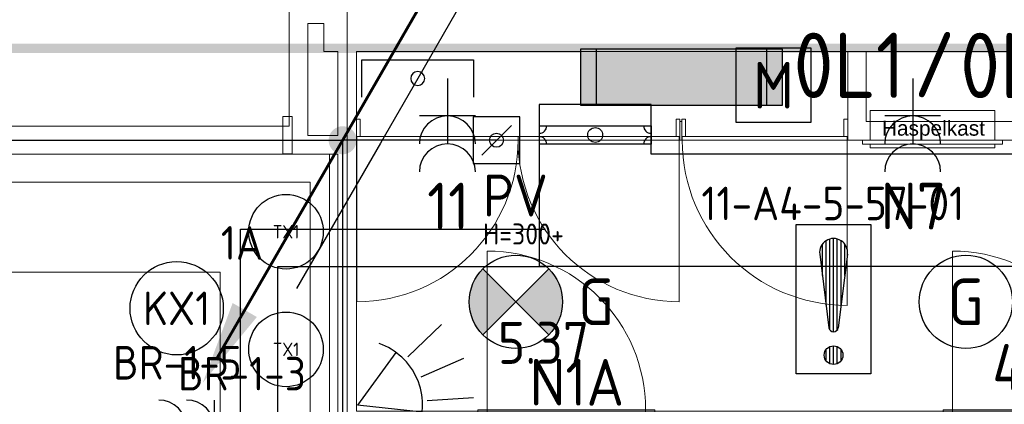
# Model space of a CAD drawing. Header units: millimetres. Extents: x -39149 to 267781, y -2340 to 58540.
# Tile 31 of 244: x 5454 to 10735, y 10286 to 12346. Entities that reach past the tile are written whole.
import ezdxf
from ezdxf.enums import TextEntityAlignment as Align

# ---------------------------------------------------------------- set-up
doc = ezdxf.new("R2010")
doc.units = ezdxf.units.MM
doc.header["$LTSCALE"] = 100
doc.header["$MEASUREMENT"] = 0
for name, pattern in [('B0605', [141, 70, -35, 1, -35]), ('B0704', [150, 100, -50]), ('CENTER', [20, 12.5, -2.5, 2.5, -2.5]), ('E_GOOT2', [2000, 1000, 1000])]:
    doc.linetypes.add(name, pattern=pattern)
for name, color, linetype in [('00  Bestaand', 7, 'Continuous'), ('00  Bestaand Deuren', 7, 'Continuous'), ('00  Bestaande kolommen', 7, 'Continuous'), ('000025--', 2, 'Continuous'), ('45 Plafond', 7, 'Continuous'), ('82 Interieur', 7, 'Continuous'), ('A Stramien', 7, 'Continuous'), ('AL$1A---_ALGEMEEN', 8, 'Continuous'), ('AL$1A---_ALGEMEEN--bestaand', 9, 'Continuous'), ('EL6122--_L', 4, 'Continuous'), ('EL6131--_KG', 3, 'Continuous'), ('EL6212--_LAAGSPANNING', 3, 'Continuous'), ('EL6221--_KRACHT_400', 3, 'Continuous'), ('EL6222--_KRACHT_230', 3, 'Continuous'), ('EL6311--_LICHT_BINNEN', 3, 'Continuous'), ('EL6321--_NOODLICHT_DECEN', 3, 'Continuous'), ('EL6431--bestaand', 7, 'Continuous'), ('EL6441--_DATACOM', 3, 'Continuous'), ('EL6511--_BRANDMELD', 3, 'Continuous'), ('GEM-LEID--bestaand', 7, 'Continuous'), ('handhaven - AL$1A---_ALGEMEEN', 8, 'Continuous'), ('I-BEV', 7, 'Continuous'), ('INDELING', 3, 'Continuous'), ('LADDERBAANB26--bestaand', 7, 'Continuous'), ('T Maatvoering 1_ 50', 7, 'Continuous')]:
    doc.layers.add(name, color=color, linetype=linetype)
doc.styles.add('BURO-018', font='isocp.shx', dxfattribs={"height": 180})
doc.styles.add('BURO-025', font='isocp.shx', dxfattribs={"height": 250})
doc.styles.add('buro-035', font='isocp.shx', dxfattribs={"height": 350})
doc.styles.add('GENERATED_STYLE_1', font='arial.ttf')
doc.styles.add('GENERATED_STYLE_3', font='swiss.ttf', dxfattribs={"width": 0.96})
doc.styles.add('ISO25', font='ISO', dxfattribs={"height": 225})
doc.styles.add('STABICAD-012', font='ISOCP.SHX', dxfattribs={"height": 1.2})
doc.styles.add('STABICAD-018', font='ISOCP.SHX', dxfattribs={"height": 1.8})

# ---------------------------------------------------------------- blocks, each defined once
blk = doc.blocks.new('Slab_152_7', base_point=(61.5, 11625))
at = {"layer": '45 Plafond', "color": 8, "linetype": 'Continuous', "lineweight": 0}
blk.add_lwpolyline([(61.5, 11625), (7161.5, 11625), (7161.5, 7850), (18261.5, 7850), (18261.5, 10250), (18050.2, 10250), (18050.2, 11625), (35849.9, 11625), (35849.9, 11400), (36099.9, 11400), (36099.9, 12175), (39053.2, 12175), (39053.2, 11445), (43211.5, 11445), (43211.5, 10132), (43211.5, 5466.1), (41411.5, 5466.1), (41411.5, 10199.6), (34211.5, 10199.6), (34211.5, 612.1, -0.138201), (61.5, 5162.9)], format="xyb", close=True, dxfattribs=at)
blk = doc.blocks.new('Slab_186_7', base_point=(7261.5, 10250))
at = {"layer": '45 Plafond', "color": 8, "linetype": 'Continuous', "lineweight": 0}
blk.add_lwpolyline([(7261.5, 10250), (17950.2, 10250), (17950.2, 11700), (13975.2, 11700), (9995, 11700), (7261.5, 11700)], close=True, dxfattribs=at)
blk = doc.blocks.new('Wall_13_7', base_point=(7161.5, 12425))
at = {"layer": '00  Bestaand', "color": 8, "linetype": 'Continuous', "lineweight": 0}
for p, q in [((7161.5, 12175), (7161.5, 11725)), ((7261.5, 11800), (7261.5, 12175)), ((7261.5, 10250), (7261.5, 11700)), ((7161.5, 11625), (7161.5, 10150))]:
    blk.add_line(p, q, dxfattribs=at)
blk = doc.blocks.new('D1a bi h 14_2')
at = {"layer": '00  Bestaand Deuren', "color": 8, "linetype": 'Continuous', "lineweight": 0}
for p, q in [((-442, 0), (-442, 884)), ((-445, 0), (-425, 0)), ((-445, 0), (-445, -114)), ((-445, 0), (-445, -100)), ((-442, 0), (442, 0)), ((-442, -20), (-442, 0)), ((425, 0), (445, 0)), ((442, 0), (442, -20)), ((445, -114), (445, 0)), ((445, 0), (445, -100)), ((442, -20), (-442, -20)), ((-425, -20), (-425, -114)), ((425, -20), (425, -114)), ((-445, -114), (-425, -114)), ((425, -114), (445, -114))]:
    blk.add_line(p, q, dxfattribs=at)
blk.add_arc((-442, 0), 884, 0, 90, dxfattribs=at)
blk = doc.blocks.new('D2a bi h 14')
at = {"layer": '00  Bestaand Deuren', "color": 8, "linetype": 'Continuous', "lineweight": 0}
for p, q in [((-864.5, 0), (-864.5, 864.5)), ((864.5, 0), (864.5, 864.5)), ((-867.5, 0), (-847.5, 0)), ((-867.5, 0), (-867.5, -114)), ((-867.5, 0), (-867.5, -100)), ((-864.5, 0), (864.5, 0)), ((-864.5, -20), (-864.5, 0)), ((0, 0), (0, -20)), ((847.5, 0), (867.5, 0)), ((864.5, 0), (864.5, -20)), ((867.5, -114), (867.5, 0)), ((867.5, 0), (867.5, -100)), ((864.5, -20), (-864.5, -20)), ((-847.5, -20), (-847.5, -114)), ((847.5, -20), (847.5, -114)), ((-867.5, -114), (-847.5, -114)), ((847.5, -114), (867.5, -114))]:
    blk.add_line(p, q, dxfattribs=at)
for centre, start, end in [((-864.5, 0), 0, 90), ((864.5, 0), 90, 180)]:
    blk.add_arc(centre, 864.5, start, end, dxfattribs=at)
blk = doc.blocks.new('Wall_14_7', base_point=(7161.5, 11700))
at = {"layer": '00  Bestaand', "color": 8, "linetype": 'Continuous', "lineweight": 0}
for p, q in [((7260, 11700), (7260, 11800)), ((8995, 11700), (8995, 11800)), ((9005, 11800), (8995, 11800)), ((9005, 11700), (9005, 11800)), ((9895, 11700), (9895, 11800)), ((8995, 11700), (9005, 11700)), ((9895, 11700), (9995, 11700))]:
    blk.add_line(p, q, dxfattribs=at)
at = {"layer": '00  Bestaand Deuren', "color": 1, "linetype": 'Continuous', "lineweight": 0, "xscale": -1, "zscale": 1000, "rotation": 180}
blk.add_blockref('D2a bi h 14', (8127.5, 11700), dxfattribs=at)
at = {"layer": '00  Bestaand Deuren', "color": 1, "linetype": 'Continuous', "lineweight": 0, "zscale": 1000, "rotation": 180}
blk.add_blockref('D1a bi h 14_2', (9450, 11700), dxfattribs=at)
blk = doc.blocks.new('Wall_15_7', base_point=(9895, 12175))
at = {"layer": '00  Bestaand', "color": 8, "linetype": 'Continuous', "lineweight": 0}
for p, q in [((9895, 12175), (9895, 11800)), ((9995, 12175), (9895, 12175)), ((9995, 11800), (9995, 12175))]:
    blk.add_line(p, q, dxfattribs=at)
blk = doc.blocks.new('Wall_21_7', base_point=(6900, 15600))
at = {"layer": '00  Bestaand', "color": 8, "linetype": 'Continuous', "lineweight": 0}
for p, q in [((6900, 15600), (6900, 11775)), ((7000, 15275), (7000, 15500)), ((7000, 12425), (7000, 15175)), ((7000, 11725), (7000, 12325))]:
    blk.add_line(p, q, dxfattribs=at)
blk = doc.blocks.new('Wall_23_7', base_point=(6900, 12425))
at = {"layer": '00  Bestaand', "color": 8, "linetype": 'Continuous', "lineweight": 0}
for p, q in [((7086, 12425), (7000, 12425)), ((7000, 12325), (7086, 12325))]:
    blk.add_line(p, q, dxfattribs=at)
blk = doc.blocks.new('D1a bi h 14_7')
at = {"layer": '00  Bestaand Deuren', "color": 8, "linetype": 'Continuous', "lineweight": 0}
for p, q in [((-467, 0), (-467, 934)), ((-79.2, 429), (79.2, 587.4)), ((-79.2, 587.4), (79.2, 429)), ((0, 587.4), (0, -701.4)), ((-79.2, 241.7), (79.2, 400.2)), ((-79.2, 400.2), (79.2, 241.7)), ((-517, 0), (-450, 0)), ((-517, 0), (-517, -114)), ((-467, 0), (467, 0)), ((-467, -40), (-467, 0)), ((450, 0), (517, 0)), ((467, 0), (467, -40)), ((517, -114), (517, 0)), ((-517, -7), (-517, -107)), ((467, -40), (-467, -40)), ((-450, -40), (-450, -114)), ((450, -40), (450, -114)), ((517, -7), (517, -107)), ((517, -7), (517, -107)), ((-517, -114), (-450, -114)), ((450, -114), (517, -114)), ((-79.2, -352.2), (79.2, -510.7)), ((-79.2, -510.7), (79.2, -352.2)), ((-79.2, -701.4), (79.2, -543)), ((-79.2, -543), (79.2, -701.4))]:
    blk.add_line(p, q, dxfattribs=at)
for centre, radius, start, end in [((-467, 0), 934, 0, 90), ((0, 160), 72.3, 270, 90), ((0, 15.3), 72.3, 90, 270), ((0, -129.3), 72.3, 270, 90), ((0, -274), 72.3, 90, 270)]:
    blk.add_arc(centre, radius, start, end, dxfattribs=at)
blk = doc.blocks.new('Wall_26_7', base_point=(9895, 11700))
at = {"layer": '00  Bestaand', "color": 8, "linetype": 'Continuous', "lineweight": 0}
for p, q in [((12849.1, 11800), (9995, 11800)), ((12849.1, 11800), (12849.1, 11700)), ((12849.1, 11800), (12849.1, 11700)), ((13883.1, 11800), (13883.1, 11700)), ((13975.2, 11800), (13883.1, 11800)), ((13975.2, 11700), (13975.2, 11800)), ((9995, 11700), (12849.1, 11700)), ((13883.1, 11700), (13975.2, 11700))]:
    blk.add_line(p, q, dxfattribs=at)
at = {"layer": '00  Bestaand Deuren', "color": 1, "linetype": 'Continuous', "lineweight": 0, "xscale": -1, "zscale": 1000}
blk.add_blockref('D1a bi h 14_7', (13366.1, 11807), dxfattribs=at)
blk = doc.blocks.new('Wall_44_7', base_point=(11750, 12425))
at = {"layer": '00  Bestaande kolommen', "color": 8, "linetype": 'Continuous', "lineweight": 0}
for p, q in [((11750, 12425), (7086, 12425)), ((11750, 12175), (11750, 12425)), ((7086, 12325), (7086, 12175)), ((7086, 12175), (7161.5, 12175)), ((7261.5, 12175), (11750, 12175))]:
    blk.add_line(p, q, dxfattribs=at)
blk = doc.blocks.new('Wall_52_7', base_point=(11.5, 11700))
at = {"layer": '00  Bestaand', "color": 8, "linetype": 'Continuous', "lineweight": 0}
for p, q in [((6900, 11775), (223.6, 11775)), ((223.6, 11625), (6900, 11625))]:
    blk.add_line(p, q, dxfattribs=at)
blk = doc.blocks.new('Wall_103_7', base_point=(6900, 11625))
at = {"layer": '00  Bestaand', "color": 8, "linetype": 'Continuous', "lineweight": 0}
for p, q in [((7161.5, 11725), (7000, 11725)), ((6900, 11625), (7161.5, 11625))]:
    blk.add_line(p, q, dxfattribs=at)
blk = doc.blocks.new('Wall_231_7', base_point=(6866.5, 11626.8))
at = {"layer": '00  Bestaand', "color": 8, "linetype": 'Continuous', "lineweight": 0}
for p, q in [((6916.5, 11826.8), (6866.5, 11826.8)), ((6866.5, 11826.8), (6866.5, 11626.8)), ((6916.5, 11626.8), (6916.5, 11826.8)), ((6866.5, 11626.8), (6916.5, 11626.8))]:
    blk.add_line(p, q, dxfattribs=at)
blk = doc.blocks.new('D1a bi h 14_30')
at = {"layer": '00  Bestaand Deuren', "color": 8, "linetype": 'Continuous', "lineweight": 0}
for p, q in [((-425, 0), (-425, 850)), ((-475, 0), (-408, 0)), ((-475, 0), (-475, -114)), ((-425, 0), (425, 0)), ((-425, -40), (-425, 0)), ((408, 0), (475, 0)), ((425, 0), (425, -40)), ((475, -114), (475, 0)), ((-475, -7), (-475, -107)), ((425, -40), (-425, -40)), ((-408, -40), (-408, -114)), ((408, -40), (408, -114)), ((475, -7), (475, -107)), ((475, -7), (475, -107)), ((-475, -114), (-408, -114)), ((408, -114), (475, -114))]:
    blk.add_line(p, q, dxfattribs=at)
blk.add_arc((-425, 0), 850, 0, 90, dxfattribs=at)
blk = doc.blocks.new('Wall_344_7', base_point=(18050.2, 10250))
at = {"layer": '00  Bestaand Deuren', "color": 1, "linetype": 'Continuous', "lineweight": 0, "zscale": 1000}
for p in [(8386.5, 10257), (10881.6, 10257)]:
    blk.add_blockref('D1a bi h 14_30', p, dxfattribs=at)
blk = doc.blocks.new('Brandslanghaspel kast 14')
at = {"layer": '00  Bestaand', "color": 8, "linetype": 'Continuous', "lineweight": 0}
for p, q in [((710, 200), (40, 200)), ((40, 200), (40, 40)), ((710, 40), (710, 200)), ((750, 40), (0, 40)), ((0, 40), (0, 20)), ((0, 20), (750, 20)), ((40, 40), (710, 40)), ((710, 20), (40, 20)), ((40, 20), (40, 0)), ((40, 0), (710, 0)), ((710, 0), (710, 20)), ((750, 20), (750, 40))]:
    blk.add_line(p, q, dxfattribs=at)
at = {"layer": '00  Bestaand', "color": 1, "lineweight": 0, "style": 'GENERATED_STYLE_1'}
blk.add_attdef('TXT', text='', height=80, dxfattribs=at).set_placement((103.6, 40.9), align=Align.BOTTOM_LEFT)
blk = doc.blocks.new('Standard grid marker_7')
at = {"layer": 'A Stramien', "color": 8, "linetype": 'B0605', "lineweight": 0}
blk.add_line((4000, 0), (54000, 0), dxfattribs=at)
at = {"layer": 'A Stramien', "color": 4, "lineweight": 0, "style": 'GENERATED_STYLE_3'}
blk.add_attdef('AC_MARKERTEXT_1', text='', height=100, dxfattribs=at).set_placement((-139.2, -80), align=Align.BOTTOM_LEFT)
blk = doc.blocks.new('Standard grid marker_12')
at = {"layer": 'A Stramien', "color": 8, "linetype": 'B0605', "lineweight": 0}
blk.add_line((4000, 0), (46394.8, 0), dxfattribs=at)
at = {"layer": 'A Stramien', "color": 4, "lineweight": 0, "style": 'GENERATED_STYLE_3'}
blk.add_attdef('AC_MARKERTEXT_1', text='', height=100, rotation=90, dxfattribs=at).set_placement((-20, -47.1), align=Align.BOTTOM_LEFT)
blk = doc.blocks.new('1115B3A')
at = {"layer": 'handhaven - AL$1A---_ALGEMEEN', "color": 0, "linetype": 'Continuous'}
blk.add_circle((0, 0), 2.5, dxfattribs=at)
at = {"layer": 'handhaven - AL$1A---_ALGEMEEN', "color": 0, "linetype": 'Continuous', "style": 'BURO-018'}
for tag, p in [('CIRCUIT', (0, 5)), ('PANEL', (0, 5)), ('SUBCIRCUIT', (4.5, 5)), ('LIGHTFIXTURECODE', (0, 0)), ('SWITCHCODE', (4.5, -1))]:
    blk.add_attdef(tag, text='', height=1.8, dxfattribs=at).set_placement(p, align=Align.MIDDLE)
blk = doc.blocks.new('E00407')
at = {"color": 0}
blk.add_line((0, 1), (0, 4.5), dxfattribs=at)
at = {"color": 0, "linetype": 'Continuous'}
blk.add_line((-1.5, 3), (1.5, 3), dxfattribs=at)
blk.add_circle((0, 6), 0.5, dxfattribs=at)
at = {"color": 0}
for centre in [(0, 6), (0, 4.5)]:
    blk.add_arc(centre, 1.5, 180, 0, dxfattribs=at)
at = {"color": 0, "linetype": 'Continuous', "style": 'BURO-018'}
for tag, p in [('PANEL', (0, 11)), ('CIRCUIT', (0, 8)), ('SUBCIRCUIT', (4.5, 8)), ('SWITCHCODE', (3.5, 5))]:
    blk.add_attdef(tag, text='', height=1.8, dxfattribs=at).set_placement(p, align=Align.MIDDLE)
at = {"color": 0, "linetype": 'Continuous', "style": 'BURO-018', "flags": 1}
blk.add_attdef('ARTICLECODE', text='', height=1.8, dxfattribs=at).set_placement((0, 0), align=Align.MIDDLE)
blk = doc.blocks.new('armatuurWX')
at = {"layer": 'EL6311--_LICHT_BINNEN', "linetype": 'Continuous'}
blk.add_circle((4665, -2615), 500, dxfattribs=at)
at = {"layer": 'EL6311--_LICHT_BINNEN', "linetype": 'Continuous', "style": 'BURO-018'}
for tag, p in [('E_GROEP', (4665, -2115)), ('E_GKAST', (4665, -2115)), ('E_SGROEP', (5115, -2115)), ('E_ARMCODE', (4665, -2615)), ('E_SLET', (5115, -2715))]:
    blk.add_attdef(tag, text='', height=180, dxfattribs=at).set_placement(p, align=Align.MIDDLE)
blk = doc.blocks.new('E00018')
at = {"color": 0, "linetype": 'Continuous'}
for p, q in [((-1.768, -1.768), (1.768, 1.768)), ((1.768, -1.768), (-1.768, 1.768))]:
    blk.add_line(p, q, dxfattribs=at)
at = {"color": 0, "linetype": 'Continuous', "const_width": 2.5}
for points in [[(-0.884, 0.884, -0.198912), (0, 1.25, -0.198912), (0.884, 0.884, -1)], [(-0.884, -0.884, 0.198912), (0, -1.25, 0.198912), (0.884, -0.884, 1)]]:
    blk.add_lwpolyline(points, format="xyb", dxfattribs=at)
blk = doc.blocks.new('7006')
at = {"layer": 'AL$1A---_ALGEMEEN--bestaand', "color": 0, "linetype": 'Continuous'}
for p in [(3.031, 1.75), (3.031, -1.75)]:
    blk.add_line(p, (0, 0), dxfattribs=at)
for points in [[(3.524, 1.283), (5.873, 2.138)], [(3.75, 0), (6.25, 0)], [(3.524, -1.283), (5.873, -2.138)]]:
    blk.add_lwpolyline(points, dxfattribs=at)
blk.add_arc((0, 0), 3.5, 313.3985, 46.6015, dxfattribs=at)
blk = doc.blocks.new('16008')
at = {"layer": 'AL$1A---_ALGEMEEN--bestaand', "color": 0, "linetype": 'Continuous'}
for points in [[(6.5, 12.258), (4.5, 8.794), (0, 1)], [(0, 1), (-2, -2.464), (-6.5, -10.258)]]:
    blk.add_lwpolyline(points, dxfattribs=at)
blk.add_lwpolyline([(-0.375, 1, 1), (0.375, 1, 1)], format="xyb", close=True, dxfattribs=at)
blk = doc.blocks.new('910-DWG6')
at = {"layer": 'GEM-LEID--bestaand'}
for p, q in [((-3, 0.492), (-3, -0.492)), ((-3, 0.492), (-3, -0.492)), ((-3, 0.492), (3, 0.492)), ((3, 0.492), (3, -0.492)), ((3, -0.492), (-3, -0.492))]:
    blk.add_line(p, q, dxfattribs=at)
blk.add_circle((0, 0), 0.4, dxfattribs=at)
for centre, start, end in [((-3, 0.492), 270, 0), ((3, 0.492), 180, 270), ((-3, -0.492), 0, 90), ((3, -0.492), 90, 180)]:
    blk.add_arc(centre, 0.4, start, end, dxfattribs=at)
blk = doc.blocks.new('E00150')
at = {"layer": 'AL$1A---_ALGEMEEN--bestaand', "color": 0, "linetype": 'Continuous'}
for p, q in [((-2, -2), (-2, 2)), ((-2, 2), (2, 2)), ((2, 2), (2, -2)), ((2, -2), (-2, -2))]:
    blk.add_line(p, q, dxfattribs=at)
at = {"layer": 'AL$1A---_ALGEMEEN--bestaand', "color": 0, "linetype": 'Continuous', "style": 'BURO-018'}
for tag, p in [('COMMENT1', (0, 7)), ('DATACOM1', (0, 4)), ('TEXT1', (0, 0))]:
    blk.add_attdef(tag, text='', height=1.8, dxfattribs=at).set_placement(p, align=Align.MIDDLE)
at = {"layer": 'AL$1A---_ALGEMEEN--bestaand', "color": 0, "linetype": 'Continuous', "style": 'BURO-018', "flags": 1}
blk.add_attdef('ARTICLECODE', text='', height=1.8, dxfattribs=at).set_placement((0, 0), align=Align.MIDDLE)
blk = doc.blocks.new('111304A')
at = {"layer": 'AL$1A---_ALGEMEEN', "color": 0, "linetype": 'Continuous'}
for p, q in [((0, 1), (0, 4.5)), ((-1.5, 3), (1.5, 3))]:
    blk.add_line(p, q, dxfattribs=at)
for centre in [(0, 6), (0, 4.5)]:
    blk.add_arc(centre, 1.5, 180, 0, dxfattribs=at)
at = {"layer": 'AL$1A---_ALGEMEEN', "color": 0, "linetype": 'Continuous', "style": 'BURO-018'}
for tag, p in [('CIRCUIT', (0, 8.5)), ('PANEL', (0, 8.5)), ('SUBCIRCUIT', (4.5, 8.5))]:
    blk.add_attdef(tag, text='', height=1.8, dxfattribs=at).set_placement(p, align=Align.MIDDLE)
at = {"layer": 'AL$1A---_ALGEMEEN', "color": 0, "linetype": 'Continuous', "style": 'BURO-018', "flags": 1}
for tag, p in [('POWERCODE', (13, 8.5)), ('ARTICLECODE', (0, 0))]:
    blk.add_attdef(tag, text='', height=1.8, dxfattribs=at).set_placement(p, align=Align.MIDDLE)
blk = doc.blocks.new('1116A4C')
at = {"color": 0, "linetype": 'Continuous'}
for p, q in [((-5, 4), (-5, 1)), ((5, 4), (-5, 4)), ((5, 1), (5, 4)), ((-5, 1), (5, 1))]:
    blk.add_line(p, q, dxfattribs=at)
blk.add_solid([(-5, 4), (-5, 1), (5, 4), (5, 1)], dxfattribs=at)
at = {"color": 0, "linetype": 'Continuous', "style": 'BURO-018'}
for tag, p in [('PANEL', (0, 15)), ('CIRCUIT', (0, 9)), ('SUBCIRCUIT', (4.5, 9)), ('PANELNAME', (0, 6))]:
    blk.add_attdef(tag, text='', height=1.8, dxfattribs=at).set_placement(p, align=Align.MIDDLE)
at = {"color": 0, "linetype": 'Continuous', "style": 'BURO-018', "flags": 1}
blk.add_attdef('ARTICLECODE', text='', height=1.8, dxfattribs=at).set_placement((0, 0), align=Align.MIDDLE)
at = {"layer": 'EL6222--_KRACHT_230', "color": 1, "style": 'STABICAD-012', "flags": 1}
blk.add_attdef('CASCADINGPANEL', text='', height=1.8, dxfattribs=at).set_placement((395.391, 125.983), align=Align.MIDDLE_CENTER)
blk = doc.blocks.new('P6122003')
at = {"linetype": 'Continuous'}
for points in [[(7.5, 12.99, 0, 1.5, 0), (5.25, 9.093, 1.5, 1.5, 0)], [(-7.5, -12.99, 0, 1.5, 0), (-5.25, -9.093, 1.5, 1.5, 0)]]:
    blk.add_lwpolyline(points, format="xyseb", dxfattribs=at)
at = {"linetype": 'Continuous', "const_width": 0.15}
for points in [[(0, 0), (6.794, 11.768)], [(-6.794, -11.768), (0, 0)]]:
    blk.add_lwpolyline(points, dxfattribs=at)
at = {"const_width": 0.75}
blk.add_lwpolyline([(-0.375, 0, 1), (0.375, 0, 1)], format="xyb", close=True, dxfattribs=at)
blk = doc.blocks.new('P6122011')
for p, q in [((2.5, 2.5), (-2.5, 2.5)), ((-2.5, 2.5), (-2.5, -2.5)), ((2.5, -2.5), (2.5, 2.5)), ((-2.5, -2.5), (2.5, -2.5))]:
    blk.add_line(p, q)
at = {"linetype": 'Continuous'}
blk.add_line((-1.59, -1.59), (1.59, 1.59), dxfattribs=at)
blk.add_circle((0, 0), 0.75, dxfattribs=at)
at = {"layer": '000025--', "linetype": 'Continuous', "style": 'ISO25'}
for tag, p in [('E_AARDCODE', (-0.01, -5)), ('E_TEKST', (-0.56, -8.1))]:
    blk.add_attdef(tag, text='', height=2.25, dxfattribs=at).set_placement(p, align=Align.MIDDLE)
blk = doc.blocks.new('P6122001')
at = {"linetype": 'Continuous'}
blk.add_lwpolyline([(7.5, 12.99, 0, 1.5, 0), (5.25, 9.093, 1.5, 1.5, 0)], format="xyseb", dxfattribs=at)
at = {"linetype": 'Continuous', "const_width": 0.15}
blk.add_lwpolyline([(0, 0), (6.794, 11.768)], dxfattribs=at)
at = {"const_width": 0.75}
blk.add_lwpolyline([(-0.375, 0, 1), (0.375, 0, 1)], format="xyb", close=True, dxfattribs=at)
blk = doc.blocks.new('*X1918')
at = {"layer": 'AL$1A---_ALGEMEEN--bestaand', "color": 0, "linetype": 'Continuous'}
for p, q in [((160, 197.25), (160, 202.25)), ((159.4, 200.262), (159.4, 201.95)), ((159.6, 198.675), (159.6, 202.134)), ((159.8, 197.35), (159.8, 202.223)), ((160.2, 197.35), (160.2, 202.223)), ((160.4, 198.675), (160.4, 202.134)), ((160.6, 200.262), (160.6, 201.95)), ((159.8, 195.542), (159.8, 196.458)), ((160, 195.5), (160, 196.5)), ((160.2, 195.542), (160.2, 196.458)), ((159.6, 195.7), (159.6, 196.3)), ((160.4, 195.7), (160.4, 196.3))]:
    blk.add_line(p, q, dxfattribs=at)
blk = doc.blocks.new('1116A7')
at = {"layer": 'AL$1A---_ALGEMEEN--bestaand', "color": 0, "linetype": 'Continuous'}
for p, q in [((-2, -4), (-2, 4)), ((-2, 4), (2, 4)), ((2, 4), (2, -4)), ((-0.744, 2.406), (-0.248, -1.531)), ((0.744, 2.406), (0.248, -1.531)), ((2, -4), (-2, -4))]:
    blk.add_line(p, q, dxfattribs=at)
blk.add_circle((0, -3), 0.5, dxfattribs=at)
for centre, radius, start, end in [((0, 2.5), 0.75, 352.8192, 187.1808), ((0, -1.5), 0.25, 187.1808, 352.8192)]:
    blk.add_arc(centre, radius, start, end, dxfattribs=at)
blk.add_blockref('*X1918', (-160, -199), dxfattribs=at)
at = {"layer": 'AL$1A---_ALGEMEEN--bestaand', "color": 0, "linetype": 'Continuous', "style": 'BURO-018'}
blk.add_attdef('TEXT1', text='', height=1.8, dxfattribs=at).set_placement((0, 6.5), align=Align.MIDDLE)
at = {"layer": 'AL$1A---_ALGEMEEN--bestaand', "color": 0, "linetype": 'Continuous', "style": 'BURO-018', "flags": 1}
blk.add_attdef('ARTICLECODE', (0, 0), '', height=1.8, dxfattribs=at)
at = {"layer": 'EL6221--_KRACHT_400', "color": 1, "style": 'STABICAD-012'}
blk.add_attdef('FIREPROTECTION_PANEL', text='', height=1.8, dxfattribs=at).set_placement((716.247, 450.773), align=Align.MIDDLE)
at = {"layer": 'EL6222--_KRACHT_230', "color": 1, "style": 'STABICAD-018'}
for tag in ['FIREPROTECTION_HARDWARENUMBER', 'FIREPROTECTION_ZONE']:
    blk.add_attdef(tag, (0, 0), '', height=1.8, dxfattribs=at)
at = {"layer": 'EL6311--_LICHT_BINNEN', "color": 1, "style": 'STABICAD-018'}
blk.add_attdef('CODING2', (0, 0), '', height=1.8, dxfattribs=at)
at = {"layer": 'EL6441--_DATACOM', "color": 1, "style": 'STABICAD-018'}
blk.add_attdef('CODING1', (0, 0), '', height=1.8, dxfattribs=at)

msp = doc.modelspace()

# ---------------------------------------------------------------- linework, layer by layer
at = {"layer": '82 Interieur', "color": 8, "linetype": 'Continuous', "lineweight": 0}
for p, q in [((3774.5, 11475), (7011.5, 11475)), ((7011.5, 11475), (7011.5, 7702.8)), ((6529.5, 10993), (4256.5, 10993)), ((6529.5, 7218), (6529.5, 10993))]:
    msp.add_line(p, q, dxfattribs=at)
at = {"layer": 'EL6122--_L'}
for p, q in [((-13.5, 11700.3), (7186.5, 11700.3)), ((7186.5, 11700.3), (7186.5, 9159.8))]:
    msp.add_line(p, q, dxfattribs=at)
at = {"layer": 'EL6122--_L', "linetype": 'Continuous'}
msp.add_line((8011.9, 11700.3), (7186.5, 11700.3), dxfattribs=at)
at = {"layer": 'EL6131--_KG'}
for p, q in [((8840.8, 11891.3), (8240.8, 11891.3)), ((8240.8, 11891.3), (8240.8, 11025.7)), ((8840.8, 11625.7), (8840.8, 11891.3)), ((12084.6, 11625.7), (8840.8, 11625.7)), ((8240.8, 11025.7), (12264.6, 11025.7))]:
    msp.add_line(p, q, dxfattribs=at)
at = {"layer": 'EL6131--_KG', "linetype": 'E_GOOT2'}
for p, q in [((6638.6, 11224.7), (8273.9, 11224.7)), ((6638.6, 5657.8), (6638.6, 11224.7)), ((6838.6, 11024.7), (8273.9, 11024.7)), ((6838.6, 5657.8), (6838.6, 11024.7))]:
    msp.add_line(p, q, dxfattribs=at)
at = {"layer": 'INDELING', "color": 3, "linetype": 'CENTER', "const_width": 50}
msp.add_lwpolyline([(54068, 12192.1), (-3655.8, 12192.1), (-3655.8, 12192.1), (-3655.8, 12192.1)], dxfattribs=at)
at = {"layer": 'LADDERBAANB26--bestaand', "linetype": 'Continuous'}
for points in [[(7288.9, 11931.2), (7288.9, 12131.2), (7888.9, 12131.2), (7888.9, 11931.2)], [(7289, 11931.2), (7289, 12131.2), (7889, 12131.2), (7889, 11931.2)]]:
    msp.add_lwpolyline(points, dxfattribs=at)
at = {"layer": 'T Maatvoering 1_ 50', "color": 8, "linetype": 'B0704', "lineweight": 0}
msp.add_line((7116.6, 7814), (7116.6, 11625), dxfattribs=at)

# ---------------------------------------------------------------- block references
at = {"layer": '00  Bestaand', "color": 1, "lineweight": 0}
for name, p in [('Wall_21_7', (6900, 15600)), ('Wall_26_7', (9895, 11700)), ('Wall_23_7', (6900, 12425)), ('Wall_13_7', (7161.5, 12425)), ('Wall_15_7', (9895, 12175)), ('Wall_14_7', (7161.5, 11700)), ('Wall_52_7', (11.5, 11700)), ('Wall_103_7', (6900, 11625)), ('Wall_344_7', (18050.2, 10250))]:
    msp.add_blockref(name, p, dxfattribs=at)
at = {"layer": '00  Bestaand', "color": 1, "linetype": 'Continuous', "lineweight": 0}
ref = msp.add_blockref('Brandslanghaspel kast 14', (9975, 11660), dxfattribs=dict(at, zscale=1000))
ref.add_attrib('TXT', 'Haspelkast', dxfattribs={"color": 1, "linetype": 'Continuous', "lineweight": 0, "height": 80, "style": 'GENERATED_STYLE_1'}).set_placement((10078.6, 11700.9), align=Align.BOTTOM_LEFT)
at = {"layer": '00  Bestaand', "color": 251, "lineweight": 0}
msp.add_blockref('Wall_231_7', (6866.5, 11626.8), dxfattribs=at)
at = {"layer": '00  Bestaande kolommen', "color": 1, "lineweight": 0}
msp.add_blockref('Wall_44_7', (11750, 12425), dxfattribs=at)
at = {"layer": '45 Plafond', "color": 252, "linetype": 'Continuous', "lineweight": 0}
for name, p in [('Slab_152_7', (61.5, 11625)), ('Slab_186_7', (7261.5, 10250))]:
    msp.add_blockref(name, p, dxfattribs=at)
at = {"layer": 'A Stramien', "color": 1, "linetype": 'Continuous', "lineweight": 0, "zscale": 1000, "rotation": 270}
msp.add_blockref('Standard grid marker_12', (7211.5, 48900), dxfattribs=at)
at = {"layer": 'A Stramien', "color": 1, "linetype": 'Continuous', "lineweight": 0, "zscale": 1000}
msp.add_blockref('Standard grid marker_7', (-5988.5, 11700), dxfattribs=at)
at = {"layer": 'EL6122--_L', "xscale": 100, "yscale": 100, "zscale": 100}
msp.add_blockref('P6122003', (7186.5, 11700.3), dxfattribs=at)
at = {"layer": 'EL6122--_L', "linetype": 'Continuous'}
for name, p, xscale, yscale, zscale in [('P6122001', (7186.5, 11700.3), 100, 100, 100), ('P6122011', (8011.9, 11700.3), 50, 50, 50)]:
    msp.add_blockref(name, p, dxfattribs=dict(at, xscale=xscale, yscale=yscale, zscale=zscale))
at = {"layer": 'EL6131--_KG', "xscale": 100, "yscale": 100, "zscale": 100}
msp.add_blockref('910-DWG6', (8540.8, 11728.5), dxfattribs=at)
at = {"layer": 'EL6212--_LAAGSPANNING', "linetype": 'Continuous'}
ref = msp.add_blockref('1116A4C', (8961.5, 11787.5), dxfattribs=dict(at, xscale=100, yscale=100, zscale=100))
ref.add_attrib('PANELNAME', '0L1', dxfattribs={"layer": '0', "linetype": 'ByBlock', "height": 350, "style": 'buro-035'}).set_placement((9903.8, 12101.6), align=Align.MIDDLE)
ref = msp.add_blockref('1116A4C', (9045.3, 11787.5), dxfattribs=dict(at, xscale=100, yscale=100, zscale=100))
ref.add_attrib('PANELNAME', '0L1N', dxfattribs={"layer": '0', "linetype": 'ByBlock', "height": 350, "style": 'buro-035'}).set_placement((10932.1, 12101.6), align=Align.MIDDLE)
at = {"layer": 'EL6222--_KRACHT_230', "linetype": 'Continuous'}
ref = msp.add_blockref('111304A', (7748.3, 12130.7), dxfattribs=dict(at, xscale=100, yscale=100, zscale=100, rotation=180))
ref.add_attrib('CIRCUIT', '11', dxfattribs={"layer": '0', "linetype": 'ByBlock', "height": 250, "style": 'BURO-025'}).set_placement((7752.6, 11348), align=Align.MIDDLE)
ref = msp.add_blockref('111304A', (10243.7, 12130.7), dxfattribs=dict(at, xscale=100, yscale=100, zscale=100, rotation=180))
ref.add_attrib('CIRCUIT', 'N7', dxfattribs={"layer": '0', "linetype": 'ByBlock', "height": 250, "style": 'BURO-025'}).set_placement((10248, 11348), align=Align.MIDDLE)
at = {"layer": 'EL6311--_LICHT_BINNEN', "xscale": 0.4, "yscale": 0.4, "zscale": 0.4}
for p in [(5016.9, 12256.3), (5016.9, 11626.3)]:
    msp.add_blockref('armatuurWX', p, dxfattribs=at).add_auto_attribs({'E_ARMCODE': 'TX1'})
at = {"layer": 'EL6311--_LICHT_BINNEN', "linetype": 'Continuous'}
ref = msp.add_blockref('1115B3A', (6296.5, 10800.3), dxfattribs=dict(at, xscale=100, yscale=100, zscale=100))
ref.add_attrib('CIRCUIT', '1A', dxfattribs={"layer": '0', "color": 3, "linetype": 'ByBlock', "height": 180, "style": 'BURO-018'}).set_placement((6646.5, 11150.3), align=Align.MIDDLE)
ref.add_attrib('LIGHTFIXTURECODE', 'KX1', dxfattribs={"layer": '0', "color": 3, "linetype": 'ByBlock', "height": 180, "style": 'BURO-018'}).set_placement((6296.5, 10800.3), align=Align.MIDDLE)
ref.add_attrib('SWITCHCODE', 'BR-1-3', dxfattribs={"layer": '0', "color": 3, "linetype": 'ByBlock', "height": 180, "style": 'BURO-018'}).set_placement((6646.5, 10450.3), align=Align.MIDDLE)
ref = msp.add_blockref('E00407', (6799.9, 10158.6), dxfattribs=dict(at, xscale=100, yscale=100, zscale=100, rotation=90))
ref.add_attrib('ARTICLECODE', 'Hanglamp', dxfattribs={"layer": '0', "linetype": 'ByBlock', "height": 180, "style": 'BURO-018'}).set_placement((6629.8, 9816.3), align=Align.MIDDLE)
ref.add_attrib('CIRCUIT', '2A', dxfattribs={"layer": '0', "linetype": 'ByBlock', "height": 180, "style": 'BURO-018'}).set_placement((5913.2, 10144.8), align=Align.MIDDLE)
ref.add_attrib('SWITCHCODE', 'BR-1-5', dxfattribs={"layer": '0', "linetype": 'ByBlock', "height": 180, "style": 'BURO-018'}).set_placement((6299.9, 10508.6), align=Align.MIDDLE)
at = {"layer": 'EL6321--_NOODLICHT_DECEN', "linetype": 'Continuous'}
ref = msp.add_blockref('1115B3A', (8115.6, 10835), dxfattribs=dict(at, xscale=100, yscale=100, zscale=100))
ref.add_attrib('CIRCUIT', 'N1A', dxfattribs={"layer": '0', "linetype": 'ByBlock', "height": 250, "style": 'BURO-025'}).set_placement((8442.4, 10403.7), align=Align.MIDDLE)
ref.add_attrib('LIGHTFIXTURECODE', 'G', dxfattribs={"layer": '0', "linetype": 'ByBlock', "height": 250, "style": 'BURO-025'}).set_placement((8545.2, 10835), align=Align.MIDDLE)
at = {"layer": 'EL6321--_NOODLICHT_DECEN', "xscale": 100, "yscale": 100, "zscale": 100, "rotation": 90}
msp.add_blockref('E00018', (8115.6, 10835), dxfattribs=at)
at = {"layer": 'EL6321--_NOODLICHT_DECEN', "linetype": 'Continuous'}
ref = msp.add_blockref('1115B3A', (10529.1, 10835), dxfattribs=dict(at, xscale=100, yscale=100, zscale=100))
ref.add_attrib('CIRCUIT', '4A', dxfattribs={"layer": '0', "linetype": 'ByBlock', "height": 250, "style": 'BURO-025'}).set_placement((10855.8, 10483.9), align=Align.MIDDLE)
ref.add_attrib('LIGHTFIXTURECODE', 'G', dxfattribs={"layer": '0', "linetype": 'ByBlock', "height": 250, "style": 'BURO-025'}).set_placement((10529.1, 10835), align=Align.MIDDLE)
at = {"layer": 'EL6431--bestaand', "linetype": 'Continuous'}
ref = msp.add_blockref('E00150', (9497.1, 11995.4), dxfattribs=dict(at, xscale=100, yscale=100, zscale=100))
ref.add_attrib('TEXT1', 'M', dxfattribs={"layer": '0', "linetype": 'ByBlock', "height": 250, "style": 'BURO-025'}).set_placement((9497.1, 11995.4), align=Align.MIDDLE)
at = {"layer": 'EL6511--_BRANDMELD', "linetype": 'Continuous'}
ref = msp.add_blockref('1116A7', (9819.4, 10849.1), dxfattribs=dict(at, xscale=100, yscale=100))
ref.add_attrib('CODING1', '11-A4-5-57-01', dxfattribs={"layer": '0', "color": 1, "linetype": 'ByBlock', "height": 180, "style": 'STABICAD-018'}).set_placement((9815.2, 11361.9), align=Align.MIDDLE)
at = {"layer": 'I-BEV', "linetype": 'Continuous'}
for xscale, yscale, zscale, rotation in [(99.99999999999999, 99.99999999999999, 99.99999999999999, 23.77036951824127), (100, 100, 100, 23.77036951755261)]:
    msp.add_blockref('7006', (7265.3, 10281.6), dxfattribs=dict(at, xscale=xscale, yscale=yscale, zscale=zscale, rotation=rotation))
at = {"layer": 'LADDERBAANB26--bestaand', "linetype": 'Continuous', "xscale": 100, "yscale": 100, "zscale": 100}
for p in [(7588.9, 11931.2), (7589, 11931.2)]:
    msp.add_blockref('16008', p, dxfattribs=at)

# ---------------------------------------------------------------- texts
at = {"layer": 'EL6122--_L', "linetype": 'Continuous', "style": 'ISO25'}
for s, height, p in [('PV', 225, (7938.7, 11291.7)), ('H=300+', 112.5, (7938.7, 11141.9))]:
    msp.add_text(s, height=height, dxfattribs=at).set_placement(p)
at = {"layer": 'EL6212--_LAAGSPANNING', "style": 'buro-035'}
msp.add_text('/', height=350, dxfattribs=at).set_placement((10247.6, 11930.7))
at = {"layer": 'I-BEV', "linetype": 'Continuous', "style": 'ISO25'}
msp.add_text('5.37', height=225, dxfattribs=at).set_placement((8018.7, 10502.6))

doc.saveas('drawing.dxf')
